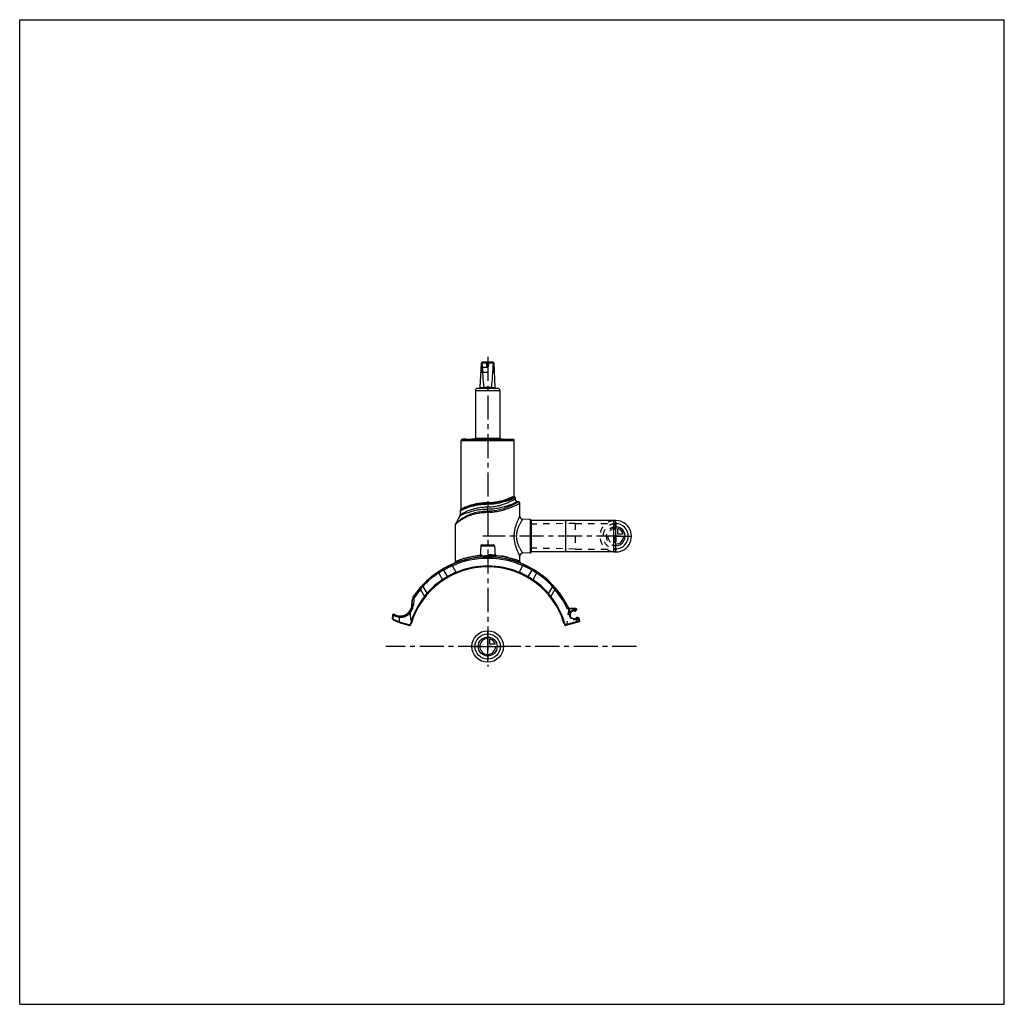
# Model space of a CAD drawing. Header units: millimetres. Extents: x 0 to 1000, y 0 to 1000.
import ezdxf

# ---------------------------------------------------------------- set-up
doc = ezdxf.new("R2010")
doc.units = ezdxf.units.MM
doc.header["$LTSCALE"] = 65.185185
doc.linetypes.add('CENTER', pattern=[0.6, 0.375, -0.075, 0.075, -0.075])
doc.linetypes.add('HIDDEN', pattern=[0.2, 0.1, -0.1])
doc.layers.get('0').update_dxf_attribs({"linetype": 'CONTINUOUS'})
for name, color, linetype in [('ACHSEN_S', 7, 'CONTINUOUS'), ('DEFAULT_2', 8, 'HIDDEN'), ('FASEN', 7, 'CONTINUOUS'), ('FLAECHEN', 7, 'CONTINUOUS'), ('KOERPER', 7, 'CONTINUOUS'), ('KONST.EL_MIT_GEO', 7, 'CONTINUOUS'), ('KURVEN', 7, 'CONTINUOUS')]:
    doc.layers.add(name, color=color, linetype=linetype)

msp = doc.modelspace()

# ---------------------------------------------------------------- linework, layer by layer
at = {"color": 7, "linetype": 'Continuous'}
for p, q in [((0, 0), (0, 1000)), ((0, 1000), (1000, 1000)), ((1000, 0), (1000, 1000)), ((467.8, 626.5), (469.1, 651.6)), ((469.1, 651.6), (470.1, 652.5)), ((469.4, 651.6), (481.1, 651.6)), ((470.1, 652.5), (480.4, 652.5)), ((481.5, 651.6), (480.4, 652.5)), ((481.5, 651.6), (482.7, 626.5)), ((462.8, 623.5), (462.8, 575)), ((462.8, 623.5), (487.8, 623.5)), ((485.8, 625.5), (464.8, 625.5)), ((467.8, 626.5), (471.2, 626.5)), ((479.4, 626.5), (471.2, 626.5)), ((479.4, 626.5), (482.7, 626.5)), ((487.8, 623.5), (487.8, 575)), ((0, 0), (1000, 0))]:
    msp.add_line(p, q, dxfattribs=at)
for centre, radius, start, end in [((464.8, 623.5), 2, 90, 180), ((466.8, 626.5), 1, 270, 357.14), ((470.7, 626.5), 0.483, 359.2765, 5.2), ((479.8, 626.5), 0.483, 174.8, 180.7235), ((483.7, 626.5), 1, 182.86, 270), ((485.8, 623.5), 2, 0, 90)]:
    msp.add_arc(centre, radius, start, end, dxfattribs=at)
for centre, major_axis, ratio, start_param, end_param in [((475.3, 657.4), (8.5, 0), 0.95129, -2.35619, -2.32415), ((475.3, 775.7), (0, 170.1), 0.04996, -3.89495, -3.64417), ((475.3, 775.7), (0, 170.1), 0.04996, -2.63901, -2.38824), ((475.3, 657.4), (8.5, 0), 0.95129, -0.81744, -0.7854)]:
    msp.add_ellipse(centre, major_axis=major_axis, ratio=ratio, start_param=start_param, end_param=end_param, dxfattribs=at)
for points in [[(471.2, 626.5), (471.2, 626.4), (471.2, 626.1), (471.1, 625.9), (471.1, 625.7), (471, 625.6), (471, 625.5), (470.9, 625.5)], [(479.4, 626.5), (479.4, 626.4), (479.4, 626.1), (479.4, 625.9), (479.5, 625.7), (479.5, 625.6), (479.6, 625.5), (479.6, 625.5)]]:
    msp.add_open_spline(points, degree=3, knots=[0, 0, 0, 0, 0.367, 0.67492, 0.79478, 0.88818, 1, 1, 1, 1], dxfattribs=at)
at = {"layer": 'ACHSEN_S', "color": 40, "linetype": 'CENTER'}
for p, q in [((475.3, 657.5), (475.3, 343.2)), ((626.3, 363.4), (371.8, 363.4))]:
    msp.add_line(p, q, dxfattribs=at)
at = {"layer": 'DEFAULT_2', "color": 8, "linetype": 'HIDDEN'}
for p, q in [((468.6, 641.6), (469.1, 642)), ((469.4, 647), (468.9, 647.6)), ((469.4, 647), (469.1, 642)), ((469.1, 642.9), (469.1, 643.1)), ((469.1, 642.1), (469.1, 642.2)), ((469.1, 642), (481.5, 642)), ((469.3, 646.2), (469.3, 646.3)), ((469.3, 645.7), (469.3, 645.9)), ((469.4, 647), (481.2, 647)), ((474.5, 648), (474.5, 649.7)), ((476.1, 649.7), (474.5, 649.7)), ((475.3, 647.5), (474.5, 648)), ((476.1, 648), (474.5, 648)), ((475.3, 647.5), (476.1, 648)), ((476.1, 648), (476.1, 649.7)), ((481.7, 647.6), (481.2, 647)), ((481.5, 642), (481.2, 647)), ((481.2, 647), (481.2, 647)), ((481.2, 646.5), (481.2, 646.6)), ((481.5, 642.1), (481.5, 642)), ((481.5, 642), (482, 641.6)), ((462.8, 575), (487.8, 575))]:
    msp.add_line(p, q, dxfattribs=at)
for centre, start, end in [((469.5, 649.7), 0, 34.4115), ((481.1, 649.7), 145.5885, 180)]:
    msp.add_arc(centre, 5, start, end, dxfattribs=at)
at = {"layer": 'FASEN', "color": 7, "linetype": 'Continuous'}
for p, q in [((603.3, 491.4), (554.3, 491.4)), ((603.3, 491.4), (605.3, 490.3)), ((603.3, 459.4), (603.3, 491.4)), ((605.3, 460.6), (605.3, 490.3)), ((603.3, 459.4), (605.3, 460.6)), ((603.3, 459.4), (554.3, 459.4)), ((400.4, 411.7), (399.8, 405.2))]:
    msp.add_line(p, q, dxfattribs=at)
for centre, radius, start, end in [((475.3, 363.4), 89.5, 66.3953, 113.6047), ((490.8, 333), 123.6, 114.5599, 119.1884), ((459.7, 333), 123.7, 60.8125, 65.4391), ((474.3, 362.9), 89.5, 123.032, 136.5433), ((476.2, 362.9), 89.5, 43.4568, 56.9679), ((475.3, 363.4), 89.5, 139.6381, 146.133), ((454.6, 388), 58.1, 141.1146, 144.9032), ((495.7, 387.8), 58.4, 35.1068, 38.8753), ((403.9, 411.4), 3.5, 146.133, 175), ((386.4, 406.4), 13.5, 267.0876, 355)]:
    msp.add_arc(centre, radius, start, end, dxfattribs=at)
at = {"layer": 'FASEN', "color": 8, "linetype": 'HIDDEN'}
msp.add_arc((495.7, 387.8), 58.4, 35.1067, 38.8755, dxfattribs=at)
at = {"layer": 'FASEN', "color": 7, "linetype": 'Continuous'}
for points, knots in [([(430.5, 440.9), (430, 440.7), (428.3, 439.7), (426.7, 438.7), (425.6, 438)], [0, 0, 0, 0, 0.30587, 1, 1, 1, 1]), ([(525, 438), (523.8, 438.7), (522.2, 439.7), (520.5, 440.7), (520, 440.9)], [0, 0, 0, 0, 0.69413, 1, 1, 1, 1])]:
    msp.add_open_spline(points, degree=3, knots=knots, dxfattribs=at)
at = {"layer": 'FLAECHEN', "color": 7, "linetype": 'Continuous'}
for p, q in [((506.5, 510.4), (505.8, 510.4)), ((448.2, 502.6), (447.5, 501.6))]:
    msp.add_line(p, q, dxfattribs=at)
at = {"layer": 'FLAECHEN', "color": 8, "linetype": 'HIDDEN'}
for p, q in [((564.3, 488.4), (519.3, 487.6)), ((519.3, 487.6), (519.3, 463.3)), ((564.3, 488.4), (564.3, 462.4)), ((564.3, 462.4), (519.3, 463.3))]:
    msp.add_line(p, q, dxfattribs=at)
at = {"layer": 'FLAECHEN', "color": 7, "linetype": 'Continuous'}
msp.add_arc((475.3, 475.6), 34.8, 144.8185, 159.7136, dxfattribs=at)
at = {"layer": 'KOERPER', "color": 7, "linetype": 'Continuous'}
for p, q in [((448.4, 502.9), (448.4, 572.5)), ((450, 574), (450, 574.1)), ((450, 574.1), (466.4, 574.1)), ((450.1, 574), (450.1, 574.1)), ((450.8, 574), (450.8, 574.1)), ((451, 574), (451, 574.1)), ((451, 574), (451, 574.1)), ((451.3, 574), (451.3, 574.1)), ((452.1, 574), (452.1, 574.1)), ((452.2, 574), (452.2, 574.1)), ((453.3, 574), (453.3, 574.1)), ((454.2, 574), (454.2, 574.1)), ((458.3, 574), (458.3, 574.1)), ((458.7, 574), (458.7, 574.1)), ((458.8, 574), (458.8, 574.1)), ((458.9, 574), (458.9, 574.1)), ((459.3, 574), (459.3, 574.1)), ((459.8, 574), (459.8, 574.1)), ((462.6, 575), (488, 575)), ((466.1, 574), (466.1, 574.1)), ((466.4, 574), (466.4, 574.1)), ((502.2, 515.9), (502.2, 572.5)), ((518.3, 492.4), (518.3, 458.5)), ((554.3, 491.4), (519.3, 491.5)), ((519.3, 491.5), (519.3, 459.4)), ((554.3, 491.4), (554.3, 459.4)), ((468.2, 465.6), (467.7, 455)), ((482.3, 465.6), (482.9, 455)), ((554.3, 459.4), (519.3, 459.4))]:
    msp.add_line(p, q, dxfattribs=at)
at = {"layer": 'KOERPER', "color": 8, "linetype": 'HIDDEN'}
for p, q in [((466.4, 574), (450, 574)), ((450.4, 574), (450.4, 574.1)), ((450.5, 574), (450.5, 574.1)), ((450.7, 574), (450.7, 574.1)), ((451.1, 574), (451.1, 574.1)), ((451.5, 574), (451.5, 574.1)), ((452, 574), (452, 574.1)), ((452.2, 574), (452.2, 574.1)), ((452.3, 574), (452.3, 574.1)), ((452.3, 574), (452.3, 574.1)), ((452.4, 574), (452.4, 574.1)), ((452.5, 574), (452.5, 574.1)), ((453.3, 574), (453.3, 574.1)), ((453.4, 574), (453.4, 574.1)), ((453.4, 574), (453.4, 574.1)), ((453.4, 574), (453.4, 574.1)), ((453.5, 574), (453.5, 574.1)), ((453.6, 574), (453.6, 574.1)), ((453.7, 574), (453.7, 574.1)), ((453.7, 574), (453.7, 574.1)), ((453.7, 574), (453.7, 574.1)), ((454.1, 574), (454.1, 574.1)), ((454.3, 574), (454.3, 574.1)), ((454.4, 574), (454.4, 574.1)), ((454.6, 574), (454.6, 574.1)), ((454.7, 574), (454.7, 574.1)), ((454.9, 574), (454.9, 574.1)), ((454.9, 574), (454.9, 574.1)), ((454.9, 574), (454.9, 574.1)), ((455, 574), (455, 574.1)), ((455, 574), (455, 574.1)), ((455.1, 574), (455.1, 574.1)), ((455.3, 574), (455.3, 574.1)), ((455.3, 574), (455.3, 574.1)), ((455.4, 574), (455.4, 574.1)), ((455.4, 574), (455.4, 574.1)), ((455.6, 574), (455.6, 574.1)), ((455.6, 574), (455.6, 574.1)), ((455.7, 574), (455.7, 574.1)), ((455.8, 574), (455.8, 574.1)), ((455.8, 574), (455.8, 574.1)), ((455.9, 574), (455.9, 574.1)), ((455.9, 574), (455.9, 574.1)), ((456, 574), (456, 574.1)), ((456.2, 574), (456.2, 574.1)), ((456.2, 574), (456.2, 574.1)), ((456.3, 574), (456.3, 574.1)), ((456.3, 574), (456.3, 574.1)), ((456.4, 574), (456.4, 574.1)), ((456.4, 574), (456.4, 574.1)), ((456.6, 574), (456.6, 574.1)), ((456.7, 574), (456.7, 574.1)), ((456.8, 574), (456.8, 574.1)), ((457, 574), (457, 574.1)), ((457.1, 574), (457.1, 574.1)), ((457.2, 574), (457.2, 574.1)), ((457.5, 574), (457.5, 574.1)), ((457.6, 574), (457.6, 574.1)), ((457.6, 574), (457.6, 574.1)), ((457.7, 574), (457.7, 574.1)), ((457.7, 574), (457.7, 574.1)), ((457.8, 574), (457.8, 574.1)), ((457.8, 574), (457.8, 574.1)), ((458, 574), (458, 574.1)), ((458.2, 574), (458.2, 574.1)), ((458.5, 574), (458.5, 574.1)), ((458.8, 574), (458.8, 574.1)), ((459.2, 574), (459.2, 574.1)), ((459.4, 574), (459.4, 574.1)), ((459.4, 574), (459.4, 574.1)), ((459.8, 574), (459.8, 574.1)), ((459.9, 574), (459.9, 574.1)), ((460, 574), (460, 574.1)), ((460, 574), (460, 574.1)), ((460.1, 574), (460.1, 574.1)), ((460.2, 574), (460.2, 574.1)), ((460.2, 574), (460.2, 574.1)), ((461, 574), (461, 574.1)), ((461.2, 574), (461.2, 574.1)), ((461.4, 574), (461.4, 574.1)), ((462, 574), (462, 574.1)), ((462, 574), (462, 574.1)), ((462.5, 574), (462.5, 574.1)), ((462.7, 574), (462.7, 574.1)), ((462.9, 574), (462.9, 574.1)), ((463, 574), (463, 574.1)), ((463.3, 574), (463.3, 574.1)), ((463.7, 574), (463.7, 574.1)), ((463.7, 574), (463.7, 574.1)), ((463.7, 574), (463.7, 574.1)), ((463.9, 574), (463.9, 574.1)), ((464, 574), (464, 574.1)), ((464, 574), (464, 574.1)), ((464, 574), (464, 574.1)), ((464.1, 574), (464.1, 574.1)), ((464.1, 574), (464.1, 574.1)), ((464.2, 574), (464.2, 574.1)), ((464.3, 574), (464.3, 574.1)), ((464.3, 574), (464.3, 574.1)), ((464.4, 574), (464.4, 574.1)), ((464.4, 574), (464.4, 574.1)), ((464.4, 574), (464.4, 574.1)), ((464.4, 574), (464.4, 574.1)), ((464.4, 574), (464.4, 574.1)), ((464.4, 574), (464.4, 574.1)), ((464.5, 574), (464.5, 574.1)), ((464.5, 574), (464.5, 574.1)), ((464.6, 574), (464.6, 574.1)), ((464.6, 574), (464.6, 574.1)), ((464.6, 574), (464.6, 574.1)), ((464.7, 574), (464.7, 574.1)), ((464.9, 574), (464.9, 574.1)), ((465.1, 574), (465.1, 574.1)), ((465.1, 574), (465.1, 574.1)), ((465.5, 574), (465.5, 574.1)), ((465.9, 574), (465.9, 574.1)), ((466.2, 574), (466.2, 574.1)), ((565.1, 400.3), (563, 399.7)), ((565, 392.2), (567.2, 392.7))]:
    msp.add_line(p, q, dxfattribs=at)
at = {"layer": 'KOERPER', "color": 40, "linetype": 'CENTER'}
msp.add_line((610.3, 475.4), (470.3, 475.4), dxfattribs=at)
at = {"layer": 'KOERPER', "color": 7, "linetype": 'Continuous'}
for centre, radius, start, end in [((518.3, 491.4), 1, 3.5024, 89), ((518.3, 459.4), 1, 271, 356.4976), ((563.8, 400.9), 1.5, 236.8103, 333.1897), ((566.3, 391.5), 1.5, 56.8103, 153.1897)]:
    msp.add_arc(centre, radius, start, end, dxfattribs=at)
at = {"layer": 'KONST.EL_MIT_GEO', "color": 7, "linetype": 'Continuous'}
for p, q in [((448.4, 572.5), (502.2, 572.5)), ((449.9, 574), (500.7, 574)), ((461.1, 574.1), (462.6, 575)), ((488, 575), (489.7, 574)), ((503.3, 514.5), (503.3, 512.9)), ((447.3, 501), (447.3, 497.1)), ((448.5, 502.7), (448.2, 502.6)), ((448.3, 502.6), (448.2, 502.6)), ((475.3, 507.8), (475.3, 509.3)), ((475.3, 499.7), (475.3, 504.9)), ((508, 495.6), (508, 508.9)), ((518.3, 492.4), (511, 492.6)), ((442.5, 487.2), (442.8, 487.5)), ((442.5, 449.7), (442.5, 487.2)), ((468.2, 465.6), (482.3, 465.6)), ((469.2, 466.6), (481.3, 466.6)), ((508, 449.7), (508, 455.3)), ((518.3, 458.5), (511, 458.3)), ((430.5, 440.9), (431, 442.7)), ((430.5, 440.9), (434.4, 434.3)), ((431, 442.7), (431.5, 443)), ((431.4, 442.9), (431.5, 443)), ((431.5, 443), (431.5, 443)), ((439.4, 445.5), (438.8, 446.8)), ((439.4, 445.5), (443.3, 438.7)), ((507.2, 438.7), (511.1, 445.5)), ((511.1, 445.5), (511.6, 446.6)), ((520, 440.9), (516.2, 434.3)), ((519, 443), (519.5, 442.7)), ((519, 443), (519, 443)), ((519.4, 442.7), (519.5, 442.7)), ((520, 440.9), (519.5, 442.7)), ((425.6, 438), (425.6, 439.5)), ((425.6, 438), (429.4, 431.2)), ((443.6, 438), (443.3, 438.7)), ((506.9, 438), (507.2, 438.7)), ((525, 438), (521.1, 431.2)), ((525, 438), (524.9, 439.5)), ((407.1, 421.4), (406.1, 422.2)), ((407.1, 421.4), (411.2, 414.3)), ((409.4, 424.5), (409.2, 425.8)), ((409.4, 424.5), (413.5, 417.4)), ((541.1, 424.5), (537, 417.4)), ((543.5, 421.4), (539.3, 414.3)), ((541.1, 424.5), (541.3, 425.8)), ((543.5, 421.4), (544.4, 422.2)), ((398.3, 405.4), (398.9, 411.8)), ((398.5, 405.4), (399.1, 411.8)), ((398.9, 411.8), (400.4, 411.7)), ((399.7, 414.2), (400.9, 413.3)), ((411.8, 413.8), (411.2, 414.3)), ((538.7, 413.8), (539.3, 414.3)), ((398.3, 405.4), (399.8, 405.2)), ((562.5, 401.3), (556.3, 401.5)), ((564.8, 402.1), (556.8, 402.2)), ((565.8, 400.5), (561.9, 399.4)), ((562.5, 401.3), (562.5, 402.1)), ((565.5, 401.5), (562.5, 401.3)), ((562.9, 399.7), (562.5, 401.3)), ((565.8, 400.5), (565.5, 401.5)), ((378.7, 391.4), (378.9, 395.5)), ((379.2, 390.6), (386.4, 387.3)), ((379.3, 391.3), (379.5, 395.5)), ((379.3, 391.3), (385.7, 388.4)), ((385.7, 388.5), (385.7, 392.9)), ((563.9, 391.9), (567.8, 392.9)), ((566.1, 387.8), (564.9, 392.1)), ((568.8, 389.3), (567.8, 392.9)), ((385.7, 388.5), (386.7, 388)), ((386.4, 387.3), (386.7, 388)), ((386.4, 387.3), (396, 384.7)), ((386.7, 388), (396.2, 385.4)), ((396.2, 385.4), (396, 384.7)), ((396.2, 385.4), (396.7, 386.2)), ((396.9, 385), (396.2, 385.4)), ((397.1, 387.5), (396.7, 386.2)), ((397.4, 385.9), (396.7, 386.2)), ((396.9, 385), (397.4, 385.9)), ((397.9, 387.3), (397.1, 387.5)), ((397.9, 387.3), (397.4, 385.9)), ((552.7, 387.3), (553.4, 387.5)), ((553, 386.3), (552.7, 387.3)), ((553.7, 386.7), (553, 386.3)), ((553, 386.3), (553.8, 385.1)), ((553.7, 386.7), (553.4, 387.5)), ((553.7, 386.7), (554.4, 385.5)), ((554.4, 385.5), (553.8, 385.1)), ((568.8, 389.3), (554.4, 385.5)), ((554.6, 384.7), (554.4, 385.5)), ((568.2, 388.4), (554.6, 384.7))]:
    msp.add_line(p, q, dxfattribs=at)
at = {"layer": 'KONST.EL_MIT_GEO', "color": 8, "linetype": 'HIDDEN'}
for p, q in [((490.9, 573.8), (459.6, 573.8)), ((490.5, 573.6), (460.1, 573.6)), ((460.4, 573.7), (461.1, 574.1)), ((460.4, 573.7), (490.2, 573.7)), ((489.7, 574), (490.2, 573.7)), ((564.3, 488.4), (604.3, 488.4)), ((604.3, 488.4), (604.3, 462.4)), ((605.3, 489.4), (605.3, 461.4)), ((564.3, 462.4), (604.3, 462.4)), ((511.7, 446.8), (511.6, 446.6)), ((397.3, 390.5), (396.8, 400.4)), ((398.4, 406), (398.8, 405.9)), ((398.8, 405.9), (398.7, 405.3)), ((399.9, 406.4), (398.8, 406.4)), ((398.8, 406.4), (398.8, 405.9)), ((398.8, 405.9), (399.9, 405.9)), ((557.6, 402.2), (555.5, 384.9)), ((561.6, 400.2), (565.6, 401.3)), ((385.7, 392.9), (385.7, 393.6)), ((398.1, 390.3), (397.3, 390.5)), ((559.2, 398.5), (558.5, 398.2)), ((559.2, 397), (558.5, 397.3)), ((566.9, 391.4), (562.5, 391.7)), ((562.5, 391.7), (562.5, 390.9)), ((566.8, 390.6), (562.5, 390.9)), ((568.1, 392.1), (564.1, 391)), ((566.9, 391.4), (566.8, 390.6)), ((568.7, 389.9), (567.9, 389.7)), ((568.2, 388.4), (567.9, 389.7))]:
    msp.add_line(p, q, dxfattribs=at)
at = {"layer": 'KONST.EL_MIT_GEO', "color": 7, "linetype": 'Continuous'}
for points in [[(442.5, 487.2), (442.5, 487.2), (442.6, 487.3)], [(442.7, 487.4), (442.8, 487.5), (442.8, 487.5)], [(467.7, 455), (467.7, 454.9), (467.6, 454.9), (467.6, 454.8), (467.6, 454.7), (467.6, 454.6), (467.5, 454.6), (467.5, 454.5), (467.5, 454.5), (467.4, 454.4), (467.4, 454.3), (467.3, 454.3), (467.2, 454.2), (467.2, 454.2), (467.1, 454.2), (467, 454.1), (467, 454.1), (466.9, 454.1), (466.8, 454.1), (466.8, 454.1)], [(483.8, 454.1), (483.7, 454.1), (483.6, 454.1), (483.5, 454.1), (483.5, 454.1), (483.4, 454.2), (483.3, 454.2), (483.3, 454.2), (483.2, 454.3), (483.2, 454.3), (483.1, 454.4), (483.1, 454.5), (483, 454.5), (483, 454.6), (482.9, 454.6), (482.9, 454.7), (482.9, 454.8), (482.9, 454.9), (482.9, 454.9), (482.9, 455)]]:
    msp.add_lwpolyline(points, dxfattribs=at)
for centre, radius, start, end in [((449.9, 572.5), 1.5, 90, 180), ((500.7, 572.5), 1.5, 0, 90), ((502.7, 515.9), 0.5, 180, 254.5339), ((502.3, 514.5), 1, 0.0001, 74.5339), ((505.8, 512.9), 2.5, 180, 270), ((506.5, 508.9), 1.5, 0.0001, 89.9999), ((448.3, 501), 1, 142.9802, 180.0002), ((447.9, 502.9), 0.5, 320.8814, 360), ((444.8, 497.1), 2.5, 324.8184, 359.9999), ((511, 495.6), 3, 179.9999, 269.0001), ((444, 487.2), 1.5, 159.7141, 180.0004), ((469.2, 465.6), 1, 90, 177), ((481.3, 465.6), 1, 3, 90), ((475.3, 363.4), 91, 25.223, 146.133), ((475.3, 363.4), 90.8, 66.3953, 113.6047), ((511, 455.3), 3, 90.9999, 180.0001), ((475.3, 363.4), 81, 17.1226, 162.8774), ((473.8, 365.5), 88.3, 118.9943, 122.7954), ((431.8, 442.5), 0.796, 118.8361, 164.6301), ((478, 358.1), 96.8, 113.8104, 118.6834), ((440.5, 449.7), 2, 291.9412, 360), ((475.3, 363.4), 81.8, 67.0003, 112.9997), ((510, 449.7), 2, 180, 248.0588), ((472.6, 358.2), 96.7, 61.321, 66.191), ((518.8, 442.5), 0.796, 15.3608, 61.1507), ((476.9, 365.7), 88, 57.199, 61.0113), ((475.1, 363.4), 90.7, 123.0129, 136.2965), ((474.8, 363.2), 81.8, 123.6659, 138.5167), ((473.8, 365.4), 88.3, 122.7944, 123.0495), ((471.5, 368.4), 75.6, 119.4183, 123.8135), ((481.9, 350.3), 96.5, 113.5564, 119.4878), ((468.6, 350.2), 96.6, 60.5137, 66.4421), ((479, 368.4), 75.6, 56.1872, 60.5809), ((475.8, 363.2), 81.8, 41.4833, 56.3341), ((476.7, 365.4), 88.3, 56.9505, 57.2056), ((475.5, 363.4), 90.7, 43.7041, 56.987), ((475.3, 363.4), 90.8, 139.6381, 146.133), ((469.9, 369.5), 82.8, 137.1473, 140.4375), ((475.1, 363.4), 90.7, 136.2961, 136.5283), ((475.5, 363.4), 90.7, 43.4718, 43.7043), ((480.4, 369.3), 83.1, 39.569, 42.8463), ((475.3, 363.4), 89.5, 25.1251, 40.3619), ((475.3, 363.4), 90.8, 25.2959, 40.3619), ((475.3, 363.4), 81.8, 141.5747, 162.8774), ((403.9, 411.4), 5, 146.133, 175), ((403.9, 411.4), 4.77, 146.133, 175), ((463.7, 377), 64.4, 141.2333, 144.6478), ((486.6, 376.9), 64.6, 35.3572, 38.7618), ((475.3, 363.4), 81.8, 17.1226, 38.4253), ((386.4, 406.4), 12, 238.5942, 355), ((386.4, 406.4), 12.2, 249.4246, 355), ((564.8, 401.3), 0.8, 15, 89), ((379.5, 391.3), 0.8, 178, 245), ((379.7, 395.5), 0.8, 58.5942, 178), ((386.2, 406.4), 12.8, 238.6035, 245.4963), ((386.2, 406.5), 12.8, 245.5082, 256.8463), ((390.2, 407.3), 15.1, 242.2662, 252.3008), ((562.9, 395.6), 3.9, 105, 285), ((396.2, 385.4), 0.8, 255, 330), ((554.4, 385.5), 0.8, 212.1226, 285), ((568, 389.1), 0.8, 285, 15)]:
    msp.add_arc(centre, radius, start, end, dxfattribs=at)
at = {"layer": 'KONST.EL_MIT_GEO', "color": 8, "linetype": 'HIDDEN'}
for centre, radius, start, end in [((459.3, 573.5), 0.5, 42.9859, 90), ((460.1, 574.2), 0.6, 222.9859, 300), ((490.5, 574.2), 0.6, 240, 317.0141), ((491.3, 573.5), 0.5, 90, 137.0141), ((604.3, 489.4), 1, 270, 360), ((604.3, 461.4), 1, 0, 90), ((475.3, 373.8), 82.6, 84.7584, 95.2416), ((473.7, 365.7), 88.1, 118.9886, 123.0561), ((478, 358.1), 96.7, 113.8096, 119.0507), ((472.5, 358), 96.9, 60.953, 66.1867), ((476.7, 365.4), 88.3, 56.9497, 61.0055), ((471.5, 368.4), 75.6, 119.419, 123.8128), ((481.9, 350.2), 96.6, 113.5579, 119.4863), ((468.6, 350.3), 96.5, 60.5122, 66.4436), ((479, 368.4), 75.6, 56.1865, 60.5817), ((470.1, 369.3), 83.1, 137.1534, 140.4313), ((475.1, 363.4), 90.7, 136.2965, 136.5287), ((475.5, 363.4), 90.7, 43.4715, 43.7041), ((480.6, 369.5), 82.8, 39.5625, 42.8528), ((463.9, 376.9), 64.6, 141.2383, 144.6427), ((486.8, 377), 64.4, 35.3522, 38.7668), ((389.9, 406.4), 10, 296.3053, 360), ((386.4, 406.4), 12.4, 318.9665, 355), ((398.8, 406.8), 0.4, 175, 270), ((475.3, 363.4), 90.2, 22.6802, 24.4049), ((475.3, 363.4), 91, 22.6802, 25.223), ((562.9, 395.6), 4.75, 105, 285), ((563.8, 400.9), 1.5, 236.8103, 333.1897), ((381.3, 445.9), 50.5, 267.4927, 267.8946), ((386.2, 406.4), 12.8, 238.5841, 245.4784), ((386.1, 406.4), 12.8, 238.5931, 267.8552), ((386.2, 406.4), 12.8, 245.4963, 251.5867), ((386.4, 406.4), 12.8, 266.9281, 324.9693), ((398.3, 391.1), 0.8, 255, 340.2315), ((562.9, 395.6), 4.7, 158.6837, 265), ((557.4, 397.8), 1.2, 338.6837, 22.6802), ((557.4, 397.8), 2, 338.6837, 22.6802), ((566.3, 391.5), 1.5, 56.8103, 153.1897), ((566.7, 389.4), 1.2, 15, 85), ((566.7, 389.4), 2, 15, 85)]:
    msp.add_arc(centre, radius, start, end, dxfattribs=at)
at = {"layer": 'KONST.EL_MIT_GEO', "color": 7, "linetype": 'Continuous'}
msp.add_ellipse((382.7, 389.9), major_axis=(2.96, -1.49), ratio=0.23958, start_param=0.01006, end_param=0.11966, dxfattribs=at)
for points, knots in [([(502.2, 515.9), (502.2, 516), (502.2, 515.9), (502.1, 515.9), (502.1, 515.9), (502.1, 515.9), (502, 515.9), (501.9, 515.9), (501.9, 515.8), (501.7, 515.8), (501.6, 515.7), (501.3, 515.6), (501, 515.4), (500.5, 515.2), (500.1, 515), (499.5, 514.8), (498.7, 514.4), (497.5, 513.9), (496, 513.3), (494.2, 512.7), (492.3, 512), (490.2, 511.4), (488, 510.8), (484.8, 510.1), (480.5, 509.4), (477, 509.3), (475.3, 509.3)], [0, 0, 0, 0, 0.00033, 0.00074, 0.00132, 0.00297, 0.00527, 0.00823, 0.01183, 0.01608, 0.02096, 0.03262, 0.04674, 0.06325, 0.08207, 0.10312, 0.12632, 0.17877, 0.2387, 0.30537, 0.37811, 0.45624, 0.5391, 0.62606, 0.8094, 1, 1, 1, 1]), ([(503.3, 512.9), (503.3, 512.9), (503.2, 512.9), (503.2, 512.9), (503.2, 512.9), (503.1, 512.9), (503, 512.8), (502.9, 512.8), (502.7, 512.6), (502.4, 512.5), (502, 512.3), (501.6, 512), (500.8, 511.7), (499.8, 511.2), (498.4, 510.5), (496.8, 509.8), (495, 509), (493, 508.2), (490, 507.2), (486, 506), (480.8, 505.1), (477.1, 504.9), (475.3, 504.9)], [0, 0, 0, 0, 0.00034, 0.00136, 0.00305, 0.00541, 0.00845, 0.01214, 0.02151, 0.03344, 0.04788, 0.06473, 0.08391, 0.12887, 0.18195, 0.24235, 0.30929, 0.38206, 0.45999, 0.62885, 0.81084, 1, 1, 1, 1]), ([(493, 511.7), (490.3, 510.8), (486.1, 509.7), (480.1, 508.8), (476.9, 508.7), (475.3, 508.7)], [0, 0, 0, 0, 0.46725, 0.72917, 1, 1, 1, 1]), ([(493, 511.7), (490.3, 510.8), (484.5, 509.4), (478.4, 508.8), (475.3, 508.8)], [0, 0, 0, 0, 0.46985, 1, 1, 1, 1]), ([(493.6, 510.8), (490.8, 509.9), (486.4, 508.8), (480.3, 507.9), (476.9, 507.8), (475.3, 507.8)], [0, 0, 0, 0, 0.468, 0.7297, 1, 1, 1, 1]), ([(475.3, 501), (477.4, 501), (481.5, 501.3), (487.4, 502.4), (492.7, 504), (496.6, 505.6), (499.4, 506.8), (501.2, 507.7), (502.7, 508.4), (504, 509.1), (504.9, 509.6), (505.5, 509.9), (505.9, 510.1), (506.1, 510.2), (506.3, 510.4), (506.4, 510.4), (506.5, 510.4), (506.5, 510.4)], [0, 0, 0, 0, 0.19093, 0.37414, 0.54347, 0.69393, 0.76054, 0.82048, 0.87304, 0.91744, 0.95295, 0.96716, 0.97889, 0.98808, 0.99469, 0.99867, 1, 1, 1, 1]), ([(505.8, 510.4), (505.7, 510.4), (505.7, 510.4), (505.7, 510.4), (505.6, 510.4), (505.4, 510.3), (505.1, 510.1), (504.8, 510), (504.3, 509.8), (503.8, 509.6), (503, 509.2), (501.9, 508.7), (500.3, 508), (498.5, 507.3), (496.5, 506.6), (494.4, 505.8), (491.1, 504.9), (486.7, 503.8), (481.1, 502.9), (477.2, 502.7), (475.3, 502.7)], [0, 0, 0, 0, 0.00138, 0.00311, 0.00552, 0.01238, 0.02191, 0.03406, 0.04875, 0.06588, 0.08537, 0.13097, 0.1847, 0.2457, 0.31315, 0.38627, 0.46435, 0.63277, 0.81321, 1, 1, 1, 1]), ([(502.5, 515.5), (502.5, 515.5), (502.5, 515.5), (502.5, 515.4), (502.4, 515.4), (502.4, 515.4), (502.3, 515.3), (502.1, 515.3), (501.9, 515.2), (501.5, 515), (501.1, 514.8), (500.5, 514.6), (499.7, 514.2), (498.5, 513.7), (496.9, 513.1), (495, 512.4), (493.7, 511.9), (493, 511.7)], [0, 0, 0, 0, 0.0011, 0.0044, 0.00989, 0.01756, 0.0274, 0.03939, 0.06974, 0.10843, 0.15521, 0.20981, 0.27193, 0.41741, 0.58901, 0.78407, 1, 1, 1, 1]), ([(493.6, 510.8), (493.6, 511), (493.4, 511.3), (493.1, 511.6), (493, 511.7)], [0, 0, 0, 0, 0.54148, 1, 1, 1, 1]), ([(503.3, 514.5), (503.3, 514.5), (503.2, 514.5), (503.2, 514.5), (503.2, 514.5), (503.1, 514.4), (503, 514.4), (502.8, 514.3), (502.6, 514.2), (502.2, 514), (501.8, 513.8), (501.3, 513.6), (500.4, 513.3), (499.2, 512.8), (497.6, 512.1), (495.7, 511.4), (494.3, 511), (493.6, 510.8)], [0, 0, 0, 0, 0.0011, 0.00439, 0.00986, 0.01751, 0.02733, 0.03929, 0.06959, 0.1082, 0.15489, 0.2094, 0.27144, 0.41681, 0.58842, 0.78366, 1, 1, 1, 1]), ([(442.6, 487.7), (442.6, 487.7), (442.6, 487.7), (442.7, 487.8), (442.7, 487.8), (442.8, 487.9), (442.9, 488), (443, 488.2), (443.3, 488.5), (443.7, 488.9), (444.1, 489.3), (444.6, 489.8), (445.4, 490.5), (446.6, 491.5), (448.2, 492.7), (450.1, 494), (452.1, 495.2), (454.4, 496.4), (457.9, 497.9), (462.6, 499.5), (468.8, 500.7), (473.1, 501), (475.3, 501)], [0, 0, 0, 0, 0.00045, 0.00181, 0.00405, 0.00717, 0.01113, 0.01592, 0.02781, 0.04258, 0.05993, 0.07963, 0.10143, 0.15063, 0.20635, 0.26779, 0.33439, 0.40572, 0.48139, 0.6441, 0.81875, 1, 1, 1, 1]), ([(475.3, 502.7), (473.4, 502.7), (469.6, 502.5), (464.3, 501.8), (460.1, 500.9), (457.1, 500), (455.1, 499.3), (453.2, 498.7), (451.6, 498), (450.2, 497.4), (449.2, 496.9), (448.5, 496.6), (448.1, 496.4), (447.7, 496.2), (447.4, 496), (447.2, 495.9), (447, 495.8), (446.9, 495.8), (446.9, 495.7), (446.8, 495.7), (446.8, 495.7), (446.8, 495.7), (446.8, 495.7)], [0, 0, 0, 0, 0.19261, 0.37708, 0.54674, 0.62439, 0.69648, 0.76246, 0.82176, 0.87375, 0.91775, 0.93652, 0.95303, 0.96717, 0.97888, 0.98807, 0.9917, 0.99468, 0.997, 0.99867, 0.99967, 1, 1, 1, 1]), ([(475.3, 507.8), (473.4, 507.8), (469.8, 507.6), (464.6, 506.9), (460.5, 506), (457.5, 505.2), (455.5, 504.6), (453.7, 503.9), (452.1, 503.3), (450.9, 502.7), (450, 502.4), (449.4, 502.1), (448.9, 501.9), (448.5, 501.6), (448.1, 501.5), (447.8, 501.3), (447.6, 501.2), (447.5, 501.1), (447.4, 501.1), (447.3, 501), (447.3, 501), (447.3, 501), (447.3, 501), (447.3, 501)], [0, 0, 0, 0, 0.19043, 0.37354, 0.54292, 0.62077, 0.69324, 0.75971, 0.81955, 0.8721, 0.89541, 0.91662, 0.93564, 0.95236, 0.9667, 0.97857, 0.98789, 0.99158, 0.9946, 0.99696, 0.99865, 0.99966, 1, 1, 1, 1]), ([(475.3, 504.9), (473.4, 504.9), (469.8, 504.7), (464.5, 503.9), (460.5, 502.9), (457.5, 501.9), (455.5, 501.2), (453.7, 500.4), (452.1, 499.7), (450.9, 499.1), (450, 498.7), (449.5, 498.4), (449, 498.1), (448.5, 497.9), (448.1, 497.7), (447.8, 497.5), (447.6, 497.4), (447.5, 497.3), (447.4, 497.2), (447.3, 497.2), (447.3, 497.2), (447.3, 497.1), (447.3, 497.1), (447.3, 497.1)], [0, 0, 0, 0, 0.1892, 0.37113, 0.5396, 0.61721, 0.6896, 0.75621, 0.81641, 0.86949, 0.89312, 0.91467, 0.93404, 0.95112, 0.96579, 0.97797, 0.98754, 0.99133, 0.99444, 0.99687, 0.99861, 0.99965, 1, 1, 1, 1]), ([(475.3, 508.7), (473.4, 508.7), (469.8, 508.5), (464.7, 507.8), (460.6, 506.9), (457.7, 506), (455.7, 505.3), (453.9, 504.6), (452.3, 504), (450.9, 503.3), (449.9, 502.9), (449.2, 502.5), (448.7, 502.3), (448.3, 502.1), (448, 501.9), (447.8, 501.8), (447.7, 501.7), (447.6, 501.7), (447.5, 501.6), (447.5, 501.6), (447.5, 501.6), (447.5, 501.6), (447.5, 501.6)], [0, 0, 0, 0, 0.18902, 0.37106, 0.53993, 0.61775, 0.69034, 0.75707, 0.81729, 0.8703, 0.91533, 0.93459, 0.95156, 0.96612, 0.97819, 0.98767, 0.99142, 0.9945, 0.9969, 0.99862, 0.99965, 1, 1, 1, 1]), ([(475.3, 509.3), (473.5, 509.3), (470, 509.1), (465.8, 508.6), (462.5, 507.9), (460.3, 507.4), (458.2, 506.8), (456.3, 506.2), (454.5, 505.6), (453, 505), (451.8, 504.5), (451, 504.2), (450.5, 503.9), (450, 503.7), (449.6, 503.5), (449.2, 503.3), (448.9, 503.2), (448.8, 503.1), (448.7, 503.1), (448.6, 503), (448.5, 503), (448.4, 503), (448.4, 502.9), (448.4, 502.9), (448.4, 502.9), (448.4, 502.9), (448.4, 502.9)], [0, 0, 0, 0, 0.19069, 0.37405, 0.46094, 0.54368, 0.62161, 0.69412, 0.76059, 0.82038, 0.87281, 0.89605, 0.91718, 0.9361, 0.95273, 0.96697, 0.97875, 0.9837, 0.988, 0.99165, 0.99465, 0.99699, 0.99866, 0.99925, 0.99967, 1, 1, 1, 1]), ([(475.3, 508.8), (472, 508.8), (464.8, 508.3), (455.8, 505.9), (450.3, 503.6), (448.5, 502.7)], [0, 0, 0, 0, 0.35035, 0.78193, 1, 1, 1, 1]), ([(475.3, 499.7), (477.4, 499.7), (481.7, 500), (487.8, 501.1), (492.5, 502.4), (496, 503.6), (498.3, 504.5), (500.5, 505.4), (502.3, 506.2), (504, 507), (505.2, 507.5), (506, 507.9), (506.5, 508.2), (507, 508.4), (507.3, 508.6), (507.6, 508.7), (507.7, 508.8), (507.8, 508.9), (507.9, 508.9), (508, 508.9), (508, 508.9), (508, 508.9), (508, 508.9)], [0, 0, 0, 0, 0.18944, 0.37171, 0.54082, 0.61883, 0.69164, 0.75855, 0.81886, 0.87181, 0.9166, 0.93569, 0.95245, 0.9668, 0.97865, 0.98795, 0.99162, 0.99463, 0.99698, 0.99865, 0.99966, 1, 1, 1, 1]), ([(442.8, 487.5), (443.9, 488.7), (446.1, 490.6), (449.7, 493), (453.6, 495.1), (458.3, 497), (465.5, 499.1), (471.3, 499.7), (475.3, 499.7)], [0, 0, 0, 0, 0.1362, 0.24293, 0.36835, 0.50976, 0.66467, 1, 1, 1, 1]), ([(508, 455.3), (508, 455.3), (508, 455.3), (508, 455.4), (508, 455.4), (507.9, 455.5), (507.9, 455.6), (507.8, 455.8), (507.7, 456), (507.5, 456.3), (507.3, 456.6), (507.1, 457.2), (506.7, 458), (506.2, 459), (505.7, 460.2), (505.1, 461.6), (504.6, 463), (503.9, 465.1), (503.1, 468), (502.4, 471.6), (502.2, 475.4), (502.4, 479.3), (503.1, 482.9), (503.9, 485.8), (504.6, 487.9), (505.1, 489.3), (505.7, 490.7), (506.2, 491.9), (506.7, 492.9), (507.1, 493.7), (507.3, 494.3), (507.5, 494.6), (507.7, 494.9), (507.8, 495.1), (507.9, 495.3), (507.9, 495.4), (508, 495.5), (508, 495.5), (508, 495.6), (508, 495.6), (508, 495.6)], [0, 0, 0, 0, 0.00018, 0.00074, 0.00165, 0.00293, 0.00658, 0.01163, 0.01805, 0.02579, 0.03478, 0.04496, 0.06864, 0.09628, 0.12739, 0.16149, 0.19818, 0.23709, 0.32031, 0.40877, 0.5, 0.59123, 0.67969, 0.76291, 0.80182, 0.83851, 0.87261, 0.90372, 0.93136, 0.95504, 0.96522, 0.97421, 0.98195, 0.98837, 0.99342, 0.99707, 0.99835, 0.99926, 0.99982, 1, 1, 1, 1]), ([(511, 458.3), (511, 458.3), (511, 458.3), (510.9, 458.3), (510.9, 458.4), (510.9, 458.4), (510.9, 458.5), (510.8, 458.5), (510.7, 458.7), (510.6, 458.9), (510.4, 459.1), (510.3, 459.4), (510, 459.8), (509.6, 460.4), (509.1, 461.3), (508.5, 462.3), (507.9, 463.4), (507.3, 464.6), (506.5, 466.4), (505.6, 468.8), (504.9, 472), (504.6, 475.4), (504.9, 478.9), (505.6, 482.1), (506.5, 484.5), (507.3, 486.3), (507.9, 487.5), (508.5, 488.6), (509.1, 489.6), (509.6, 490.5), (510, 491.1), (510.3, 491.5), (510.4, 491.8), (510.6, 492), (510.7, 492.2), (510.8, 492.4), (510.9, 492.4), (510.9, 492.5), (510.9, 492.5), (510.9, 492.6), (511, 492.6), (511, 492.6), (511, 492.6)], [0, 0, 0, 0, 0.00018, 0.00071, 0.0016, 0.00284, 0.00443, 0.00637, 0.01126, 0.01749, 0.025, 0.03374, 0.04365, 0.06676, 0.09385, 0.12444, 0.15811, 0.1945, 0.23328, 0.31685, 0.40665, 0.5, 0.59335, 0.68315, 0.76672, 0.8055, 0.84189, 0.87556, 0.90615, 0.93324, 0.95635, 0.96626, 0.975, 0.98251, 0.98874, 0.99363, 0.99557, 0.99716, 0.9984, 0.99929, 0.99982, 1, 1, 1, 1]), ([(442.5, 449.7), (442.5, 449.7), (442.5, 449.7), (442.5, 449.7), (442.6, 449.7), (442.6, 449.8), (442.7, 449.8), (442.8, 449.8), (443, 449.9), (443.3, 450), (443.6, 450.2), (443.9, 450.3), (444.6, 450.6), (445.4, 450.9), (446.7, 451.4), (448.1, 451.9), (449.7, 452.4), (451.4, 453), (454.1, 453.7), (457.8, 454.6), (462.6, 455.5), (466, 455.9), (467.7, 456.1)], [0, 0, 0, 0, 0.00031, 0.00122, 0.00275, 0.00488, 0.00762, 0.01096, 0.01945, 0.03029, 0.04347, 0.05892, 0.0766, 0.11839, 0.16834, 0.22593, 0.29061, 0.36185, 0.43913, 0.60974, 0.79823, 1, 1, 1, 1]), ([(467.7, 455), (467.7, 455), (467.9, 455), (468.3, 455.1), (469, 455.1), (470.4, 455.2), (472.5, 455.4), (474.3, 455.4), (475.3, 455.4)], [0, 0, 0, 0, 0.01936, 0.07664, 0.16945, 0.29407, 0.61824, 1, 1, 1, 1]), ([(475.3, 455.4), (475.8, 455.4), (476.7, 455.4), (478.1, 455.3), (479.4, 455.3), (480.4, 455.2), (481.1, 455.2), (481.6, 455.1), (481.9, 455.1), (482.3, 455.1), (482.5, 455), (482.6, 455), (482.7, 455), (482.8, 455), (482.8, 455), (482.8, 455), (482.9, 455), (482.9, 455)], [0, 0, 0, 0, 0.1946, 0.38177, 0.55441, 0.70594, 0.77194, 0.83055, 0.8812, 0.92337, 0.95663, 0.96981, 0.98064, 0.98909, 0.99515, 0.99879, 1, 1, 1, 1]), ([(482.8, 456.1), (484.6, 455.9), (487.9, 455.5), (492.7, 454.6), (496.4, 453.7), (499.1, 453), (500.9, 452.4), (502.5, 451.9), (503.9, 451.4), (505.1, 450.9), (506, 450.6), (506.6, 450.3), (506.9, 450.2), (507.3, 450), (507.5, 449.9), (507.7, 449.8), (507.8, 449.8), (507.9, 449.8), (507.9, 449.7), (508, 449.7), (508, 449.7), (508, 449.7), (508, 449.7)], [0, 0, 0, 0, 0.20177, 0.39026, 0.56087, 0.63815, 0.70939, 0.77407, 0.83166, 0.88161, 0.9234, 0.94108, 0.95653, 0.96971, 0.98055, 0.98904, 0.99238, 0.99512, 0.99725, 0.99878, 0.99969, 1, 1, 1, 1]), ([(511.7, 446.8), (511.7, 446.8), (511.7, 446.8), (511.7, 446.8), (511.7, 446.8), (511.7, 446.8), (511.6, 446.7), (511.6, 446.7), (511.6, 446.6)], [0, 0, 0, 0, 0.01665, 0.06582, 0.14716, 0.25999, 0.57565, 1, 1, 1, 1]), ([(425.8, 439.9), (425.8, 439.8), (425.7, 439.7), (425.6, 439.5), (425.6, 439.5)], [0, 0, 0, 0, 0.47141, 1, 1, 1, 1]), ([(430.4, 430.9), (430.3, 430.8), (430.1, 430.8), (429.9, 430.8), (429.6, 431), (429.5, 431.2), (429.4, 431.2)], [0, 0, 0, 0, 0.20861, 0.44406, 0.71225, 1, 1, 1, 1]), ([(435.4, 434), (435.3, 433.9), (434.8, 433.8), (434.5, 434.1), (434.4, 434.3)], [0, 0, 0, 0, 0.49946, 1, 1, 1, 1]), ([(515.1, 434), (515.3, 433.9), (515.7, 433.8), (516.1, 434.1), (516.2, 434.3)], [0, 0, 0, 0, 0.49946, 1, 1, 1, 1]), ([(520.2, 430.9), (520.2, 430.8), (520.4, 430.8), (520.7, 430.8), (520.9, 431), (521, 431.2), (521.1, 431.2)], [0, 0, 0, 0, 0.20861, 0.44406, 0.71225, 1, 1, 1, 1]), ([(524.7, 439.9), (524.7, 439.8), (524.8, 439.7), (524.9, 439.5), (524.9, 439.5)], [0, 0, 0, 0, 0.47141, 1, 1, 1, 1]), ([(406.1, 422.2), (406.1, 422.3), (406, 422.3), (406, 422.3), (406, 422.4), (406, 422.4), (405.9, 422.4), (405.9, 422.4), (405.9, 422.4), (405.9, 422.4)], [0, 0, 0, 0, 0.42529, 0.59763, 0.74051, 0.85309, 0.93425, 0.98334, 1, 1, 1, 1]), ([(409.2, 425.8), (409.2, 425.9), (409.2, 426), (409.3, 426.2), (409.4, 426.2)], [0, 0, 0, 0, 0.54267, 1, 1, 1, 1]), ([(541.3, 425.8), (541.3, 425.9), (541.3, 426), (541.2, 426.2), (541.2, 426.2)], [0, 0, 0, 0, 0.54273, 1, 1, 1, 1]), ([(544.4, 422.2), (544.4, 422.3), (544.5, 422.3), (544.5, 422.3), (544.5, 422.4), (544.6, 422.4), (544.6, 422.4), (544.6, 422.4), (544.6, 422.4), (544.6, 422.4)], [0, 0, 0, 0, 0.42535, 0.59768, 0.74055, 0.85313, 0.93428, 0.98335, 1, 1, 1, 1]), ([(414.6, 417.1), (414.5, 417), (414.4, 416.9), (414, 417), (413.7, 417.1), (413.6, 417.3), (413.5, 417.4)], [0, 0, 0, 0, 0.20313, 0.43982, 0.71261, 1, 1, 1, 1]), ([(535.9, 417.1), (536, 417), (536.2, 416.9), (536.5, 417), (536.8, 417.1), (537, 417.3), (537, 417.4)], [0, 0, 0, 0, 0.20313, 0.43982, 0.71261, 1, 1, 1, 1]), ([(556.3, 401.5), (556.2, 401.6), (556.2, 401.7), (556.2, 401.9), (556.3, 402.1), (556.5, 402.2), (556.7, 402.2), (556.8, 402.2)], [0, 0, 0, 0, 0.30075, 0.43393, 0.55343, 0.77419, 1, 1, 1, 1]), ([(378.7, 391.4), (378.7, 391.4), (378.7, 391.4), (378.8, 391.4), (378.8, 391.4), (378.8, 391.4), (378.8, 391.4), (378.9, 391.4), (379, 391.4), (379.1, 391.3), (379.3, 391.3), (379.3, 391.3)], [0, 0, 0, 0, 0.00464, 0.01819, 0.0406, 0.07179, 0.15949, 0.279, 0.42703, 0.59969, 1, 1, 1, 1]), ([(378.9, 395.5), (378.9, 395.5), (378.9, 395.5), (378.9, 395.5), (378.9, 395.5), (378.9, 395.5), (379, 395.5), (379.1, 395.5), (379.1, 395.5), (379.3, 395.5), (379.4, 395.5), (379.5, 395.5)], [0, 0, 0, 0, 0.00465, 0.01822, 0.04067, 0.07189, 0.15968, 0.27921, 0.42729, 0.59995, 1, 1, 1, 1]), ([(379.3, 391.3), (379.3, 391.3), (379.2, 391.1), (379.2, 390.9), (379.2, 390.8), (379.2, 390.7), (379.2, 390.6), (379.2, 390.6)], [0, 0, 0, 0, 0.36656, 0.67371, 0.79371, 0.88747, 1, 1, 1, 1]), ([(379.5, 395.5), (379.5, 395.6), (379.6, 395.8), (379.8, 396), (379.9, 396.1), (380, 396.2), (380.1, 396.2), (380.1, 396.2)], [0, 0, 0, 0, 0.35524, 0.66942, 0.79454, 0.89184, 1, 1, 1, 1]), ([(382.1, 395), (382, 394.9), (382.1, 394.8), (382.2, 394.7), (382.4, 394.5), (382.6, 394.4), (382.9, 394.2), (383.1, 394), (383.2, 394)], [0, 0, 0, 0, 0.10154, 0.22227, 0.34824, 0.47659, 0.7369, 1, 1, 1, 1]), ([(382.1, 395), (382.1, 395), (382.1, 395.1), (382.2, 395.2), (382.2, 395.2), (382.2, 395.2)], [0, 0, 0, 0, 0.70529, 0.90135, 1, 1, 1, 1]), ([(385.4, 387.7), (385.4, 387.7), (385.4, 387.7), (385.4, 387.8), (385.5, 387.9), (385.5, 388.2), (385.6, 388.3), (385.7, 388.4)], [0, 0, 0, 0, 0.02992, 0.0885, 0.29955, 0.61657, 1, 1, 1, 1])]:
    msp.add_open_spline(points, degree=3, knots=knots, dxfattribs=at)
at = {"layer": 'KONST.EL_MIT_GEO', "color": 8, "linetype": 'HIDDEN'}
for points, knots in [([(475.3, 509.3), (477, 509.3), (480.5, 509.4), (485.5, 510.2), (489.4, 511.2), (492.3, 512), (494.2, 512.7), (496, 513.3), (497.5, 513.9), (498.9, 514.5), (499.9, 514.9), (500.5, 515.2), (501, 515.4), (501.3, 515.6), (501.6, 515.7), (501.8, 515.8), (501.9, 515.9), (502, 515.9), (502.1, 515.9), (502.1, 515.9), (502.1, 515.9), (502.2, 515.9), (502.2, 515.9)], [0, 0, 0, 0, 0.19061, 0.37395, 0.54375, 0.62188, 0.69462, 0.76129, 0.82122, 0.87368, 0.91793, 0.93675, 0.95326, 0.96738, 0.97904, 0.98817, 0.99177, 0.99473, 0.99703, 0.99868, 0.99967, 1, 1, 1, 1]), ([(493.6, 510.8), (493.6, 511), (493.4, 511.3), (493.1, 511.6), (493, 511.7)], [0, 0, 0, 0, 0.54148, 1, 1, 1, 1]), ([(448.2, 502.6), (448.3, 502.6), (448.3, 502.6), (448.3, 502.6), (448.3, 502.6), (448.4, 502.7), (448.6, 502.8), (448.8, 502.9), (449.1, 503), (449.4, 503.2), (449.9, 503.4), (450.5, 503.7), (451.5, 504.1), (452.9, 504.7), (454.4, 505.2), (456.2, 505.8), (458.1, 506.4), (461, 507.2), (464.9, 508), (470, 508.7), (473.5, 508.8), (475.3, 508.8)], [0, 0, 0, 0, 0.00033, 0.00133, 0.00299, 0.0053, 0.0119, 0.02107, 0.03276, 0.04691, 0.06342, 0.08223, 0.12635, 0.17857, 0.23818, 0.30452, 0.37696, 0.4549, 0.62475, 0.80863, 1, 1, 1, 1]), ([(448.4, 502.9), (448.4, 502.9), (448.4, 502.9), (448.4, 502.9), (448.4, 503), (448.5, 503), (448.6, 503), (448.7, 503.1), (448.9, 503.2), (449.2, 503.3), (449.6, 503.5), (450, 503.7), (450.7, 504), (451.6, 504.5), (453, 505), (454.5, 505.6), (456.3, 506.2), (458.2, 506.8), (461.1, 507.6), (465, 508.5), (470, 509.1), (473.5, 509.3), (475.3, 509.3)], [0, 0, 0, 0, 0.00033, 0.00134, 0.00301, 0.00535, 0.00835, 0.012, 0.02125, 0.03303, 0.04727, 0.0639, 0.08283, 0.12719, 0.17963, 0.23942, 0.30589, 0.3784, 0.45633, 0.62594, 0.80931, 1, 1, 1, 1]), ([(475.3, 499.7), (473.1, 499.7), (468.7, 499.4), (462.5, 498.3), (457.8, 496.8), (454.3, 495.4), (452, 494.2), (449.9, 493.1), (448.1, 491.9), (446.7, 490.9), (445.7, 490.2), (445.1, 489.6), (444.5, 489.1), (444, 488.7), (443.6, 488.3), (443.2, 487.9), (442.9, 487.6), (442.8, 487.5), (442.7, 487.4), (442.6, 487.3), (442.6, 487.2), (442.5, 487.2), (442.5, 487.2), (442.5, 487.2), (442.5, 487.2)], [0, 0, 0, 0, 0.18368, 0.36022, 0.52398, 0.59983, 0.6711, 0.73741, 0.79834, 0.85334, 0.87838, 0.90164, 0.92294, 0.94212, 0.95897, 0.97325, 0.98472, 0.98932, 0.99313, 0.99612, 0.99827, 0.99902, 0.99956, 1, 1, 1, 1]), ([(508, 449.7), (508, 449.7), (508, 449.7), (508, 449.7), (507.9, 449.8), (507.8, 449.8), (507.8, 449.8), (507.6, 449.9), (507.3, 450), (507, 450.1), (506.6, 450.3), (506, 450.5), (505.5, 450.8), (504.8, 451), (503.8, 451.4), (502.4, 451.9), (500.5, 452.5), (498.4, 453.2), (496, 453.8), (493.5, 454.4), (490.7, 455), (486.8, 455.7), (481.6, 456.3), (475.3, 456.5), (470.6, 456.4), (468.1, 456.1), (467.7, 456.1)], [0, 0, 0, 0, 0.00027, 0.00106, 0.00239, 0.00424, 0.00662, 0.00953, 0.01688, 0.02627, 0.03765, 0.05096, 0.06614, 0.08313, 0.10187, 0.1443, 0.19289, 0.2471, 0.30639, 0.37024, 0.43811, 0.50945, 0.66005, 0.81665, 0.97326, 1, 1, 1, 1]), ([(475.3, 455.4), (474.8, 455.4), (473.8, 455.4), (472.4, 455.3), (471.1, 455.3), (470.1, 455.2), (469.4, 455.2), (469, 455.1), (468.6, 455.1), (468.3, 455.1), (468, 455), (467.9, 455), (467.8, 455), (467.7, 455), (467.7, 455), (467.7, 455), (467.7, 455), (467.7, 455)], [0, 0, 0, 0, 0.1946, 0.38177, 0.55441, 0.70594, 0.77194, 0.83055, 0.8812, 0.92337, 0.95663, 0.96981, 0.98064, 0.98909, 0.99515, 0.99879, 1, 1, 1, 1]), ([(482.9, 455), (482.8, 455), (482.6, 455), (482.2, 455.1), (481.5, 455.1), (480.1, 455.2), (478, 455.4), (476.2, 455.4), (475.3, 455.4)], [0, 0, 0, 0, 0.01936, 0.07664, 0.16945, 0.29407, 0.61824, 1, 1, 1, 1]), ([(438.8, 446.8), (438.8, 446.8), (438.8, 446.8), (438.8, 446.8), (438.8, 446.8), (438.9, 446.8), (438.9, 446.7), (438.9, 446.7), (438.9, 446.6)], [0, 0, 0, 0, 0.01665, 0.06582, 0.14716, 0.26, 0.57565, 1, 1, 1, 1]), ([(405.9, 422.4), (405.9, 422.4), (405.9, 422.4), (405.9, 422.4), (406, 422.4), (406, 422.4), (406, 422.3), (406, 422.3), (406.1, 422.3), (406.1, 422.2)], [0, 0, 0, 0, 0.01666, 0.06572, 0.14685, 0.25939, 0.4022, 0.57452, 1, 1, 1, 1]), ([(409.2, 425.8), (409.2, 425.9), (409.2, 426), (409.3, 426.2), (409.4, 426.2)], [0, 0, 0, 0, 0.54379, 1, 1, 1, 1]), ([(544.4, 422.2), (544.4, 422.3), (544.5, 422.3), (544.5, 422.3), (544.5, 422.4), (544.6, 422.4), (544.6, 422.4), (544.6, 422.4), (544.6, 422.4), (544.6, 422.4)], [0, 0, 0, 0, 0.4255, 0.59782, 0.74063, 0.85317, 0.9343, 0.98336, 1, 1, 1, 1]), ([(378.9, 395.5), (378.9, 395.5), (378.9, 395.5), (378.9, 395.5), (378.9, 395.5), (379, 395.5), (379, 395.5), (379.1, 395.5), (379.1, 395.5)], [0, 0, 0, 0, 0.01679, 0.06611, 0.14764, 0.26064, 0.57607, 1, 1, 1, 1]), ([(383.2, 394), (383.1, 394), (382.9, 394.2), (382.6, 394.4), (382.4, 394.5), (382.2, 394.7), (382.1, 394.8), (382, 394.9), (382.1, 395)], [0, 0, 0, 0, 0.2631, 0.52341, 0.65176, 0.77773, 0.89846, 1, 1, 1, 1]), ([(382.1, 395), (382.1, 395), (382.1, 395.1), (382.2, 395.2), (382.2, 395.2), (382.2, 395.2)], [0, 0, 0, 0, 0.70531, 0.90136, 1, 1, 1, 1]), ([(385.7, 393.6), (385.7, 393.7), (385.7, 393.9), (385.7, 394.2), (385.8, 394.3), (385.8, 394.4), (385.8, 394.4), (385.8, 394.4)], [0, 0, 0, 0, 0.37556, 0.69385, 0.90869, 0.96885, 1, 1, 1, 1])]:
    msp.add_open_spline(points, degree=3, knots=knots, dxfattribs=at)
at = {"layer": 'KURVEN', "color": 40, "linetype": 'Continuous'}
for p, q in [((605.3, 459.4), (605.3, 491.4)), ((607.5, 477.6), (607.5, 483.1)), ((605.3, 475.4), (621.3, 475.4)), ((613, 477.6), (607.5, 477.6)), ((475.3, 347.4), (475.3, 379.4)), ((477.5, 365.6), (477.5, 371.1)), ((459.3, 363.4), (491.3, 363.4)), ((483, 365.6), (477.5, 365.6))]:
    msp.add_line(p, q, dxfattribs=at)
at = {"layer": 'KURVEN', "color": 8, "linetype": 'HIDDEN'}
msp.add_line((605.3, 475.4), (589.3, 475.4), dxfattribs=at)
at = {"layer": 'KURVEN', "color": 40, "linetype": 'Continuous'}
for radius in [16, 12.8, 9.6]:
    msp.add_circle((475.3, 363.4), radius, dxfattribs=at)
at = {"layer": 'KURVEN', "color": 8, "linetype": 'HIDDEN'}
for radius, start, end in [(16, 96.5205, 263.4795), (12.8, 90, 270), (9.6, 90, 269.9999), (8, 90, 269.9999)]:
    msp.add_arc((605.3, 475.4), radius, start, end, dxfattribs=at)
at = {"layer": 'KURVEN', "color": 40, "linetype": 'Continuous'}
for centre, radius, start, end in [((605.3, 475.4), 16, 263.4795, 96.5205), ((605.3, 475.4), 12.8, 270, 90), ((605.3, 475.4), 9.6, 269.9999, 90), ((605.3, 475.4), 8, 15.962, 74.038), ((605.3, 475.4), 8, 269.9999, 360), ((475.3, 363.4), 8, 90, 360), ((475.3, 363.4), 8, 15.962, 74.038)]:
    msp.add_arc(centre, radius, start, end, dxfattribs=at)

doc.saveas('drawing.dxf')
